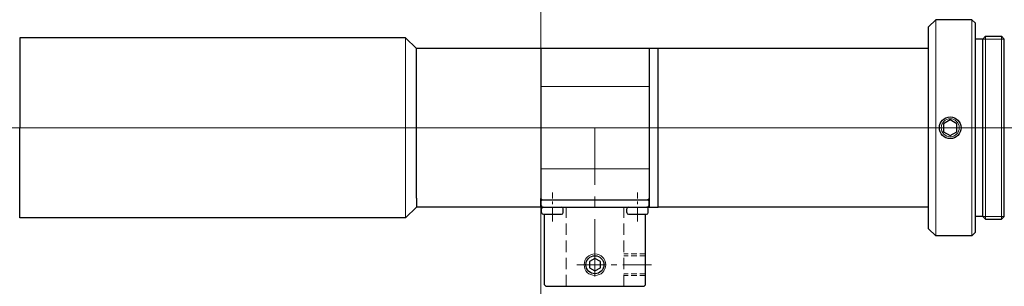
# Model space of a CAD drawing. Header units: millimetres. Extents: x -72 to 64, y 278 to 315.
import ezdxf

# ---------------------------------------------------------------- set-up
doc = ezdxf.new("R2010")
doc.units = ezdxf.units.MM
doc.header["$LTSCALE"] = 0.25
doc.linetypes.add('CENTER', pattern=[50.8, 31.75, -6.35, 6.35, -6.35])
doc.linetypes.add('HIDDEN', pattern=[9.525, 6.35, -3.175])
doc.layers.add('00_補助線', color=252, linetype='Continuous', lineweight=0, plot=False)
for name, color, linetype, lineweight in [('01_外形線', 7, 'Continuous', 30), ('02_ﾈｼﾞ（断面）・遮光線仕切り', 7, 'Continuous', 20), ('03_細線', 7, 'Continuous', 9), ('03_ﾈｼﾞ・ﾛｰﾚｯﾄ・遮光線', 7, 'Continuous', 9), ('04_中心線', 1, 'CENTER', 20), ('05_隠れ線', 3, 'HIDDEN', 20), ('06_面取線', 7, 'Continuous', 9), ('13-細線', 7, 'Continuous', 9)]:
    doc.layers.add(name, color=color, linetype=linetype, lineweight=lineweight)

msp = doc.modelspace()

# ---------------------------------------------------------------- linework, layer by layer
at = {"layer": '00_補助線'}
for p, direction in [((0, 0), (0, 1)), ((0, 300), (1, 0))]:
    msp.add_xline(p, direction, dxfattribs=at)
at = {"layer": '01_外形線'}
for p, q in [((53.75, 314), (54.75, 315)), ((53.75, 286), (53.75, 314)), ((59.75, 315), (54.75, 315)), ((59.75, 315), (60.25, 314.5)), ((60.25, 285.5), (60.25, 314.5)), ((61.25, 312.3), (61.65, 312.7)), ((61.65, 312.7), (63.85, 312.7)), ((64.25, 312.3), (63.85, 312.7)), ((-18.75, 312.5), (-72.25, 312.5)), ((-72.25, 312.5), (-72.25, 300)), ((-17.25, 311), (-18.75, 312.5)), ((61.25, 312.3), (60.25, 312.3)), ((61.25, 287.7), (61.25, 312.3)), ((64.25, 287.7), (64.25, 312.3)), ((0, 311), (-17.25, 311)), ((-17.25, 290.25), (-17.25, 311)), ((15, 311), (0, 311)), ((0, 311), (0, 289)), ((53.75, 311), (15, 311)), ((15, 311), (15, 289)), ((16.25, 289), (16.25, 311)), ((-72.25, 287.5), (-72.25, 300)), ((-17.25, 290.25), (-17.25, 289)), ((0, 289), (0, 290.2)), ((0, 290.2), (0.2, 290)), ((0, 289), (0, 290)), ((0, 289.8), (0.2, 290)), ((0, 289.8), (0, 289.2)), ((0.2, 290), (14.8, 290)), ((14.8, 290), (15, 290.2)), ((15, 289.8), (14.8, 290)), ((15, 289), (15, 290.2)), ((15, 289), (15, 290)), ((15, 289.2), (15, 289.8)), ((-17.25, 289), (-18.75, 287.5)), ((0, 289), (-17.25, 289)), ((0, 289.2), (0.2, 289)), ((0, 289), (16.25, 289)), ((0.1, 288.25), (0.1, 288.75)), ((0.35, 289), (2.85, 289)), ((3.1, 288.25), (3.1, 288.75)), ((11.9, 288.25), (11.9, 288.75)), ((12.15, 289), (14.65, 289)), ((14.8, 289), (15, 289.2)), ((14.9, 288.25), (14.9, 288.75)), ((53.75, 289), (16.25, 289)), ((-18.75, 287.5), (-72.25, 287.5)), ((0.35, 288), (2.85, 288)), ((0.5, 278.2), (0.5, 288)), ((12.15, 288), (14.65, 288)), ((14.5, 278.2), (14.5, 288)), ((61.25, 287.7), (60.25, 287.7)), ((61.65, 287.3), (61.25, 287.7)), ((61.65, 287.3), (63.85, 287.3)), ((64.25, 287.7), (63.85, 287.3)), ((53.75, 286), (54.75, 285)), ((59.75, 285), (60.25, 285.5)), ((59.75, 285), (54.75, 285)), ((0.5, 278.2), (0.7, 278)), ((0.7, 278), (14.3, 278)), ((14.3, 278), (14.5, 278.2))]:
    msp.add_line(p, q, dxfattribs=at)
at = {"layer": '01_外形線', "ltscale": 0.5}
msp.add_lwpolyline([(55.81, 299.46), (56.75, 298.92), (57.69, 299.46), (57.69, 300.54), (56.75, 301.08), (55.81, 300.54)], close=True, dxfattribs=at)
at = {"layer": '01_外形線'}
msp.add_lwpolyline([(6.75, 280.57), (7.5, 280.13), (8.25, 280.57), (8.25, 281.43), (7.5, 281.87), (6.75, 281.43)], close=True, dxfattribs=at)
for centre, radius in [((56.75, 300), 1.5), ((7.5, 281), 1.25)]:
    msp.add_circle(centre, radius, dxfattribs=at)
for centre, start, end in [((0.35, 288.75), 90, 180), ((0.35, 288.25), 180, 270), ((2.85, 288.75), 0, 90), ((2.85, 288.25), 270, 0), ((12.15, 288.75), 90, 180), ((12.15, 288.25), 180, 270), ((14.65, 288.75), 0, 90), ((14.65, 288.25), 270, 0)]:
    msp.add_arc(centre, 0.25, start, end, dxfattribs=at)
at = {"layer": '02_ﾈｼﾞ（断面）・遮光線仕切り'}
for p, q in [((54.75, 315), (54.75, 285)), ((59.75, 315), (59.75, 285)), ((61.65, 312.7), (61.65, 287.3)), ((63.85, 312.7), (63.85, 287.3)), ((61.25, 312.3), (64.25, 312.3)), ((61.25, 287.7), (64.25, 287.7))]:
    msp.add_line(p, q, dxfattribs=at)
at = {"layer": '03_細線'}
msp.add_circle((56.75, 300), 1.25, dxfattribs=at)
at = {"layer": '03_ﾈｼﾞ・ﾛｰﾚｯﾄ・遮光線'}
msp.add_line((-18.75, 312.5), (-18.75, 287.5), dxfattribs=at)
msp.add_circle((7.5, 281), 1.5, dxfattribs=at)
at = {"layer": '04_中心線'}
msp.add_line((7.5, 300), (7.5, 278.5), dxfattribs=at)
at = {"layer": '04_中心線', "ltscale": 0.25}
for p, q in [((1.6, 287), (1.6, 291)), ((13.4, 287), (13.4, 291))]:
    msp.add_line(p, q, dxfattribs=at)
at = {"layer": '04_中心線', "ltscale": 0.5}
msp.add_line((5, 281), (15.5, 281), dxfattribs=at)
at = {"layer": '05_隠れ線'}
for p, q in [((3.5, 278), (3.5, 289)), ((11.5, 278), (11.5, 289))]:
    msp.add_line(p, q, dxfattribs=at)
at = {"layer": '05_隠れ線', "ltscale": 0.5}
for p, q in [((14.5, 282.5), (11.5, 282.5)), ((14.5, 282.25), (11.5, 282.25)), ((14.5, 279.75), (11.5, 279.75)), ((14.5, 279.5), (11.5, 279.5))]:
    msp.add_line(p, q, dxfattribs=at)
at = {"layer": '06_面取線', "lineweight": 20}
for p, q in [((0, 305.72), (15, 305.72)), ((0, 294.28), (15, 294.28))]:
    msp.add_line(p, q, dxfattribs=at)
at = {"layer": '13-細線'}
msp.add_line((-17.25, 311), (-17.25, 289), dxfattribs=at)

doc.saveas('drawing.dxf')
